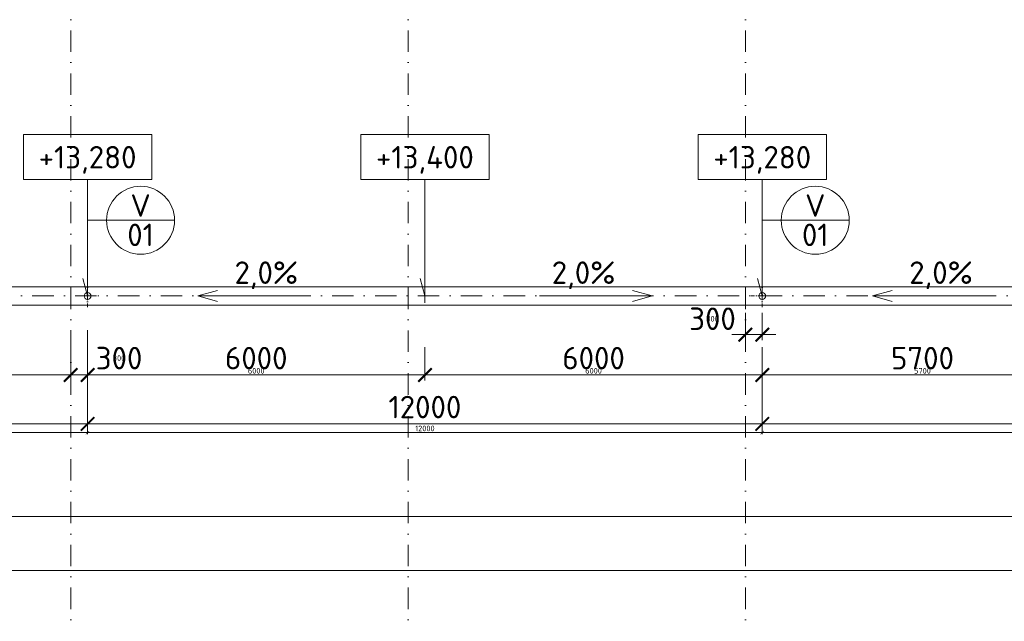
# Model space of a CAD drawing. Header units: millimetres. Extents: x -916886 to 3713765, y -2985421 to 1675785.
# Tile 126 of 256: x 53092 to 70605, y 189515 to 200214. Entities that reach past the tile are written whole.
import ezdxf
from ezdxf.enums import TextEntityAlignment as Align

# ---------------------------------------------------------------- set-up
doc = ezdxf.new("R2010")
doc.units = ezdxf.units.MM
doc.linetypes.add('CENTERX2', pattern=[101.6, 63.5, -12.7, 12.7, -12.7])
doc.linetypes.add('DASHDOT', pattern=[25.4, 12.7, -6.35, 0, -6.35])
doc.layers.get('Defpoints').update_dxf_attribs({"color": 8})
for name, color, linetype, lineweight in [('A99_N_kce-pohl', 1, 'Continuous', 9), ('A99_N_koty-200', 5, 'Continuous', 5), ('A99_N_koty-200 @ 200', 5, 'Continuous', 5), ('A99_N_koty-200 @ 50 (2)', 5, 'Continuous', 5), ('A99_N_koty-vysk', 160, 'Continuous', 9), ('A99_N_znaceni 200', 5, 'Continuous', 5), ('A99_S_osy', 1, 'CENTERX2', 5)]:
    doc.layers.add(name, color=color, linetype=linetype, lineweight=lineweight)
doc.styles.add('A99_kota', font='isocpeur.ttf', dxfattribs={"height": 2})
doc.styles.add('A99_popis', font='isocpeur.ttf')
doc.styles.add('ad_popis 100', font='isocpeur.ttf', dxfattribs={"height": 200})
doc.dimstyles.new('A99_kota_200 new', dxfattribs={"dimscale": 200, "dimtxt": 2, "dimasz": 1.2, "dimexe": 0.5, "dimexo": 1.5, "dimgap": 0.5, "dimtad": 1, "dimdec": 0, "dimzin": 3, "dimdsep": 46, "dimtxsty": 'A99_kota', "dimblk": 'ARCHTICK', "dimcen": 2.5, "dimazin": 2, "dimtfac": 0.75, "dimtdec": 0, "dimtix": 1, "dimtmove": 2, "dimatfit": 0, "dimfxl": 0, "dimtolj": 1, "dimtzin": 0, "dimlwd": 5, "dimlwe": 5, "dimarcsym": 0})

# ---------------------------------------------------------------- blocks, each defined once
blk = doc.blocks.new('_ArchTick')
at = {"color": 0, "linetype": 'ByBlock', "const_width": 0.15}
blk.add_lwpolyline([(-0.5, -0.5), (0.5, 0.5)], dxfattribs=at)
blk = doc.blocks.new('*D3002')
at = {"layer": 'A99_N_koty-200', "color": 0, "linetype": 'Continuous', "lineweight": 5, "transparency": 16777216}
for p, q in [((11930, 190580), (11930, 191480)), ((144620, 190580), (144620, 191480)), ((11930, 191380), (144620, 191380))]:
    blk.add_line(p, q, dxfattribs=at)
at = {"layer": 'Defpoints', "color": 0, "linetype": 'Continuous', "lineweight": 0, "transparency": 16777216}
for p in [(144620, 191380), (11930, 189255), (144620, 189255)]:
    blk.add_point(p, dxfattribs=at)
at = {"layer": 'A99_N_koty-200', "color": 0, "linetype": 'Continuous', "lineweight": 5, "transparency": 16777216, "xscale": 240, "yscale": 240, "zscale": 240, "rotation": 180}
blk.add_blockref('_ArchTick', (11930, 191380), dxfattribs=at)
at = {"layer": 'A99_N_koty-200', "color": 0, "linetype": 'Continuous', "lineweight": 5, "transparency": 16777216, "xscale": 240, "yscale": 240, "zscale": 240}
blk.add_blockref('_ArchTick', (144620, 191380), dxfattribs=at)
at = {"layer": 'A99_N_koty-200', "color": 0, "linetype": 'Continuous', "transparency": 16777216, "insert": (77075, 191680), "char_height": 400, "attachment_point": 5, "style": 'A99_kota'}
blk.add_mtext('\\A1;132690', dxfattribs=at)
blk = doc.blocks.new('*D3003')
at = {"layer": 'A99_N_koty-200', "color": 0, "linetype": 'Continuous', "lineweight": 5, "transparency": 16777216}
for p, q in [((11930, 191180), (11930, 191405)), ((11930, 191380), (144620, 191380)), ((144620, 191180), (144620, 191405))]:
    blk.add_line(p, q, dxfattribs=at)
at = {"layer": 'Defpoints', "color": 0, "linetype": 'Continuous', "lineweight": 0, "transparency": 16777216}
for p in [(144620, 191380), (11930, 189255), (144620, 189255)]:
    blk.add_point(p, dxfattribs=at)
at = {"layer": 'A99_N_koty-200', "color": 0, "linetype": 'Continuous', "lineweight": 5, "transparency": 16777216, "xscale": 60, "yscale": 60, "zscale": 60, "rotation": 180}
blk.add_blockref('_ArchTick', (11930, 191380), dxfattribs=at)
at = {"layer": 'A99_N_koty-200', "color": 0, "linetype": 'Continuous', "lineweight": 5, "transparency": 16777216, "xscale": 60, "yscale": 60, "zscale": 60}
blk.add_blockref('_ArchTick', (144620, 191380), dxfattribs=at)
at = {"layer": 'A99_N_koty-200', "color": 0, "linetype": 'Continuous', "transparency": 16777216, "insert": (78275, 191455), "char_height": 100, "attachment_point": 5, "style": 'A99_kota'}
blk.add_mtext('\\A1;132690', dxfattribs=at)
blk = doc.blocks.new('*U62')
at = {"color": 0, "linetype": 'ByBlock'}
for p, q in [((5.7, -4), (5.7, -14.35)), ((5.7, -14.35), (5.286, -12.805))]:
    blk.add_line(p, q, dxfattribs=at)
blk.add_lwpolyline([(0, -4), (11.4, -4), (11.4, 0), (0, 0)], close=True, dxfattribs=at)
at = {"color": 0, "linetype": 'ByBlock', "style": 'A99_kota'}
for tag, p in [('VYSKA', (5.7, -2.241)), ('VYSKA_POPIS1', (5.7, -6.041)), ('VYSKA_POPIS2', (5.9, -9.541)), ('VYSKA_POPIS3', (5.9, -13.041))]:
    blk.add_attdef(tag, text='', height=2, dxfattribs=at).set_placement(p, align=Align.MIDDLE)
blk = doc.blocks.new('*D3585')
at = {"layer": 'A99_N_koty-200', "color": 0, "linetype": 'Continuous', "lineweight": 5, "transparency": 16777216}
for p, q in [((66000, 195000), (66000, 194512.5)), ((66300, 195000), (66300, 194512.5)), ((66000, 194612.5), (65760, 194612.5)), ((66000, 194612.5), (66300, 194612.5)), ((66300, 194612.5), (66540, 194612.5))]:
    blk.add_line(p, q, dxfattribs=at)
at = {"layer": 'Defpoints', "color": 0, "linetype": 'Continuous', "lineweight": 0, "transparency": 16777216}
for p in [(66000, 195300), (66300, 195300), (66300, 194612.5)]:
    blk.add_point(p, dxfattribs=at)
at = {"layer": 'A99_N_koty-200', "color": 0, "linetype": 'Continuous', "lineweight": 5, "transparency": 16777216, "xscale": 240, "yscale": 240, "zscale": 240}
blk.add_blockref('_ArchTick', (66000, 194612.5), dxfattribs=at)
at = {"layer": 'A99_N_koty-200', "color": 0, "linetype": 'Continuous', "lineweight": 5, "transparency": 16777216, "xscale": 240, "yscale": 240, "zscale": 240, "rotation": 180}
blk.add_blockref('_ArchTick', (66300, 194612.5), dxfattribs=at)
at = {"layer": 'A99_N_koty-200', "color": 0, "linetype": 'Continuous', "transparency": 16777216, "insert": (65415, 194895), "char_height": 400, "attachment_point": 5, "style": 'A99_kota'}
blk.add_mtext('\\A1;300', dxfattribs=at)
blk = doc.blocks.new('*D3586')
at = {"layer": 'A99_N_koty-200', "color": 0, "linetype": 'Continuous', "lineweight": 5, "transparency": 16777216}
for p, q in [((66000, 194812.5), (66000, 194587.5)), ((66300, 194812.5), (66300, 194587.5)), ((66000, 194612.5), (65940, 194612.5)), ((66000, 194612.5), (66300, 194612.5)), ((66300, 194612.5), (66360, 194612.5))]:
    blk.add_line(p, q, dxfattribs=at)
at = {"layer": 'Defpoints', "color": 0, "linetype": 'Continuous', "lineweight": 0, "transparency": 16777216}
for p in [(66000, 195300), (66300, 195300), (66300, 194612.5)]:
    blk.add_point(p, dxfattribs=at)
at = {"layer": 'A99_N_koty-200', "color": 0, "linetype": 'Continuous', "lineweight": 5, "transparency": 16777216, "xscale": 60, "yscale": 60, "zscale": 60}
blk.add_blockref('_ArchTick', (66000, 194612.5), dxfattribs=at)
at = {"layer": 'A99_N_koty-200', "color": 0, "linetype": 'Continuous', "lineweight": 5, "transparency": 16777216, "xscale": 60, "yscale": 60, "zscale": 60, "rotation": 180}
blk.add_blockref('_ArchTick', (66300, 194612.5), dxfattribs=at)
at = {"layer": 'A99_N_koty-200', "color": 0, "linetype": 'Continuous', "transparency": 16777216, "insert": (65415, 194895), "char_height": 100, "attachment_point": 5, "style": 'A99_kota'}
blk.add_mtext('\\A1;300', dxfattribs=at)
blk = doc.blocks.new('*D3588')
at = {"layer": 'A99_N_koty-200', "color": 0, "linetype": 'Continuous', "lineweight": 5, "transparency": 16777216}
for p, q in [((54000, 194695), (54000, 193795)), ((54300, 194695), (54300, 193795)), ((54000, 193895), (53760, 193895)), ((54000, 193895), (54300, 193895)), ((54300, 193895), (54540, 193895))]:
    blk.add_line(p, q, dxfattribs=at)
at = {"layer": 'Defpoints', "color": 0, "linetype": 'Continuous', "lineweight": 0, "transparency": 16777216}
for p in [(54300, 195300), (54000, 195180), (54300, 193895)]:
    blk.add_point(p, dxfattribs=at)
at = {"layer": 'A99_N_koty-200', "color": 0, "linetype": 'Continuous', "lineweight": 5, "transparency": 16777216, "xscale": 240, "yscale": 240, "zscale": 240}
blk.add_blockref('_ArchTick', (54000, 193895), dxfattribs=at)
at = {"layer": 'A99_N_koty-200', "color": 0, "linetype": 'Continuous', "lineweight": 5, "transparency": 16777216, "xscale": 240, "yscale": 240, "zscale": 240, "rotation": 180}
blk.add_blockref('_ArchTick', (54300, 193895), dxfattribs=at)
at = {"layer": 'A99_N_koty-200', "color": 0, "linetype": 'Continuous', "transparency": 16777216, "insert": (54860, 194195), "char_height": 400, "attachment_point": 5, "style": 'A99_kota'}
blk.add_mtext('\\A1;300', dxfattribs=at)
blk = doc.blocks.new('*D3589')
at = {"layer": 'A99_N_koty-200', "color": 0, "linetype": 'Continuous', "lineweight": 5, "transparency": 16777216}
for p, q in [((54000, 194095), (54000, 193870)), ((54300, 194095), (54300, 193870)), ((54000, 193895), (53940, 193895)), ((54000, 193895), (54300, 193895)), ((54300, 193895), (54360, 193895))]:
    blk.add_line(p, q, dxfattribs=at)
at = {"layer": 'Defpoints', "color": 0, "linetype": 'Continuous', "lineweight": 0, "transparency": 16777216}
for p in [(54300, 195300), (54000, 195180), (54300, 193895)]:
    blk.add_point(p, dxfattribs=at)
at = {"layer": 'A99_N_koty-200', "color": 0, "linetype": 'Continuous', "lineweight": 5, "transparency": 16777216, "xscale": 60, "yscale": 60, "zscale": 60}
blk.add_blockref('_ArchTick', (54000, 193895), dxfattribs=at)
at = {"layer": 'A99_N_koty-200', "color": 0, "linetype": 'Continuous', "lineweight": 5, "transparency": 16777216, "xscale": 60, "yscale": 60, "zscale": 60, "rotation": 180}
blk.add_blockref('_ArchTick', (54300, 193895), dxfattribs=at)
at = {"layer": 'A99_N_koty-200', "color": 0, "linetype": 'Continuous', "transparency": 16777216, "insert": (54860, 194195), "char_height": 100, "attachment_point": 5, "style": 'A99_kota'}
blk.add_mtext('\\A1;300', dxfattribs=at)
blk = doc.blocks.new('*D3591')
at = {"layer": 'A99_N_koty-200', "color": 0, "linetype": 'Continuous', "lineweight": 5, "transparency": 16777216}
for p, q in [((54300, 193825), (54300, 192925)), ((66300, 193825), (66300, 192925)), ((54300, 193025), (66300, 193025))]:
    blk.add_line(p, q, dxfattribs=at)
at = {"layer": 'Defpoints', "color": 0, "linetype": 'Continuous', "lineweight": 0, "transparency": 16777216}
for p in [(54300, 195300), (66300, 195300), (66300, 193025)]:
    blk.add_point(p, dxfattribs=at)
at = {"layer": 'A99_N_koty-200', "color": 0, "linetype": 'Continuous', "lineweight": 5, "transparency": 16777216, "xscale": 240, "yscale": 240, "zscale": 240, "rotation": 180}
blk.add_blockref('_ArchTick', (54300, 193025), dxfattribs=at)
at = {"layer": 'A99_N_koty-200', "color": 0, "linetype": 'Continuous', "lineweight": 5, "transparency": 16777216, "xscale": 240, "yscale": 240, "zscale": 240}
blk.add_blockref('_ArchTick', (66300, 193025), dxfattribs=at)
at = {"layer": 'A99_N_koty-200', "color": 0, "linetype": 'Continuous', "transparency": 16777216, "insert": (60300, 193325), "char_height": 400, "attachment_point": 5, "style": 'A99_kota'}
blk.add_mtext('\\A1;12000', dxfattribs=at)
blk = doc.blocks.new('*D3592')
at = {"layer": 'A99_N_koty-200', "color": 0, "linetype": 'Continuous', "lineweight": 5, "transparency": 16777216}
for p, q in [((54300, 193070), (54300, 192845)), ((66300, 193070), (66300, 192845)), ((54300, 192870), (66300, 192870))]:
    blk.add_line(p, q, dxfattribs=at)
at = {"layer": 'Defpoints', "color": 0, "linetype": 'Continuous', "lineweight": 0, "transparency": 16777216}
for p in [(54300, 195300), (66300, 195300), (66300, 192870)]:
    blk.add_point(p, dxfattribs=at)
at = {"layer": 'A99_N_koty-200', "color": 0, "linetype": 'Continuous', "lineweight": 5, "transparency": 16777216, "xscale": 60, "yscale": 60, "zscale": 60, "rotation": 180}
blk.add_blockref('_ArchTick', (54300, 192870), dxfattribs=at)
at = {"layer": 'A99_N_koty-200', "color": 0, "linetype": 'Continuous', "lineweight": 5, "transparency": 16777216, "xscale": 60, "yscale": 60, "zscale": 60}
blk.add_blockref('_ArchTick', (66300, 192870), dxfattribs=at)
at = {"layer": 'A99_N_koty-200', "color": 0, "linetype": 'Continuous', "transparency": 16777216, "insert": (60300, 192945), "char_height": 100, "attachment_point": 5, "style": 'A99_kota'}
blk.add_mtext('\\A1;12000', dxfattribs=at)
blk = doc.blocks.new('*D3594')
at = {"layer": 'A99_N_koty-200', "color": 0, "linetype": 'Continuous', "lineweight": 5, "transparency": 16777216}
for p, q in [((54300, 194390), (54300, 193795)), ((60300, 194390), (60300, 193795)), ((54300, 193895), (60300, 193895))]:
    blk.add_line(p, q, dxfattribs=at)
at = {"layer": 'Defpoints', "color": 0, "linetype": 'Continuous', "lineweight": 0, "transparency": 16777216}
for p in [(54300, 194690), (60300, 194690), (60300, 193895)]:
    blk.add_point(p, dxfattribs=at)
at = {"layer": 'A99_N_koty-200', "color": 0, "linetype": 'Continuous', "lineweight": 5, "transparency": 16777216, "xscale": 240, "yscale": 240, "zscale": 240, "rotation": 180}
blk.add_blockref('_ArchTick', (54300, 193895), dxfattribs=at)
at = {"layer": 'A99_N_koty-200', "color": 0, "linetype": 'Continuous', "lineweight": 5, "transparency": 16777216, "xscale": 240, "yscale": 240, "zscale": 240}
blk.add_blockref('_ArchTick', (60300, 193895), dxfattribs=at)
at = {"layer": 'A99_N_koty-200', "color": 0, "linetype": 'Continuous', "transparency": 16777216, "insert": (57300, 194195), "char_height": 400, "attachment_point": 5, "style": 'A99_kota'}
blk.add_mtext('\\A1;6000', dxfattribs=at)
blk = doc.blocks.new('*D3595')
at = {"layer": 'A99_N_koty-200', "color": 0, "linetype": 'Continuous', "lineweight": 5, "transparency": 16777216}
for p, q in [((54300, 194095), (54300, 193870)), ((60300, 194095), (60300, 193870)), ((54300, 193895), (60300, 193895))]:
    blk.add_line(p, q, dxfattribs=at)
at = {"layer": 'Defpoints', "color": 0, "linetype": 'Continuous', "lineweight": 0, "transparency": 16777216}
for p in [(54300, 194690), (60300, 194690), (60300, 193895)]:
    blk.add_point(p, dxfattribs=at)
at = {"layer": 'A99_N_koty-200', "color": 0, "linetype": 'Continuous', "lineweight": 5, "transparency": 16777216, "xscale": 60, "yscale": 60, "zscale": 60, "rotation": 180}
blk.add_blockref('_ArchTick', (54300, 193895), dxfattribs=at)
at = {"layer": 'A99_N_koty-200', "color": 0, "linetype": 'Continuous', "lineweight": 5, "transparency": 16777216, "xscale": 60, "yscale": 60, "zscale": 60}
blk.add_blockref('_ArchTick', (60300, 193895), dxfattribs=at)
at = {"layer": 'A99_N_koty-200', "color": 0, "linetype": 'Continuous', "transparency": 16777216, "insert": (57300, 193970), "char_height": 100, "attachment_point": 5, "style": 'A99_kota'}
blk.add_mtext('\\A1;6000', dxfattribs=at)
blk = doc.blocks.new('*D3597')
at = {"layer": 'A99_N_koty-200', "color": 0, "linetype": 'Continuous', "lineweight": 5, "transparency": 16777216}
for p, q in [((60300, 194390), (60300, 193795)), ((66300, 194390), (66300, 193795)), ((66300, 193895), (60300, 193895))]:
    blk.add_line(p, q, dxfattribs=at)
at = {"layer": 'Defpoints', "color": 0, "linetype": 'Continuous', "lineweight": 0, "transparency": 16777216}
for p in [(60300, 194690), (66300, 194690), (60300, 193895)]:
    blk.add_point(p, dxfattribs=at)
at = {"layer": 'A99_N_koty-200', "color": 0, "linetype": 'Continuous', "lineweight": 5, "transparency": 16777216, "xscale": 240, "yscale": 240, "zscale": 240, "rotation": 180}
blk.add_blockref('_ArchTick', (60300, 193895), dxfattribs=at)
at = {"layer": 'A99_N_koty-200', "color": 0, "linetype": 'Continuous', "lineweight": 5, "transparency": 16777216, "xscale": 240, "yscale": 240, "zscale": 240}
blk.add_blockref('_ArchTick', (66300, 193895), dxfattribs=at)
at = {"layer": 'A99_N_koty-200', "color": 0, "linetype": 'Continuous', "transparency": 16777216, "insert": (63300, 194195), "char_height": 400, "attachment_point": 5, "style": 'A99_kota'}
blk.add_mtext('\\A1;6000', dxfattribs=at)
blk = doc.blocks.new('*D3598')
at = {"layer": 'A99_N_koty-200', "color": 0, "linetype": 'Continuous', "lineweight": 5, "transparency": 16777216}
for p, q in [((60300, 194095), (60300, 193870)), ((66300, 194095), (66300, 193870)), ((66300, 193895), (60300, 193895))]:
    blk.add_line(p, q, dxfattribs=at)
at = {"layer": 'Defpoints', "color": 0, "linetype": 'Continuous', "lineweight": 0, "transparency": 16777216}
for p in [(60300, 194690), (66300, 194690), (60300, 193895)]:
    blk.add_point(p, dxfattribs=at)
at = {"layer": 'A99_N_koty-200', "color": 0, "linetype": 'Continuous', "lineweight": 5, "transparency": 16777216, "xscale": 60, "yscale": 60, "zscale": 60, "rotation": 180}
blk.add_blockref('_ArchTick', (60300, 193895), dxfattribs=at)
at = {"layer": 'A99_N_koty-200', "color": 0, "linetype": 'Continuous', "lineweight": 5, "transparency": 16777216, "xscale": 60, "yscale": 60, "zscale": 60}
blk.add_blockref('_ArchTick', (66300, 193895), dxfattribs=at)
at = {"layer": 'A99_N_koty-200', "color": 0, "linetype": 'Continuous', "transparency": 16777216, "insert": (63300, 193970), "char_height": 100, "attachment_point": 5, "style": 'A99_kota'}
blk.add_mtext('\\A1;6000', dxfattribs=at)
blk = doc.blocks.new('*D3648')
at = {"layer": 'A99_N_koty-200', "color": 0, "linetype": 'Continuous', "lineweight": 5, "transparency": 16777216}
for p, q in [((42300, 193825), (42300, 192925)), ((54300, 193825), (54300, 192925)), ((42300, 193025), (54300, 193025))]:
    blk.add_line(p, q, dxfattribs=at)
at = {"layer": 'Defpoints', "color": 0, "linetype": 'Continuous', "lineweight": 0, "transparency": 16777216}
for p in [(42300, 195300), (54300, 195300), (54300, 193025)]:
    blk.add_point(p, dxfattribs=at)
at = {"layer": 'A99_N_koty-200', "color": 0, "linetype": 'Continuous', "lineweight": 5, "transparency": 16777216, "xscale": 240, "yscale": 240, "zscale": 240, "rotation": 180}
blk.add_blockref('_ArchTick', (42300, 193025), dxfattribs=at)
at = {"layer": 'A99_N_koty-200', "color": 0, "linetype": 'Continuous', "lineweight": 5, "transparency": 16777216, "xscale": 240, "yscale": 240, "zscale": 240}
blk.add_blockref('_ArchTick', (54300, 193025), dxfattribs=at)
at = {"layer": 'A99_N_koty-200', "color": 0, "linetype": 'Continuous', "transparency": 16777216, "insert": (48300, 193325), "char_height": 400, "attachment_point": 5, "style": 'A99_kota'}
blk.add_mtext('\\A1;12000', dxfattribs=at)
blk = doc.blocks.new('*D3649')
at = {"layer": 'A99_N_koty-200', "color": 0, "linetype": 'Continuous', "lineweight": 5, "transparency": 16777216}
for p, q in [((42300, 193070), (42300, 192845)), ((54300, 193070), (54300, 192845)), ((42300, 192870), (54300, 192870))]:
    blk.add_line(p, q, dxfattribs=at)
at = {"layer": 'Defpoints', "color": 0, "linetype": 'Continuous', "lineweight": 0, "transparency": 16777216}
for p in [(42300, 195300), (54300, 195300), (54300, 192870)]:
    blk.add_point(p, dxfattribs=at)
at = {"layer": 'A99_N_koty-200', "color": 0, "linetype": 'Continuous', "lineweight": 5, "transparency": 16777216, "xscale": 60, "yscale": 60, "zscale": 60, "rotation": 180}
blk.add_blockref('_ArchTick', (42300, 192870), dxfattribs=at)
at = {"layer": 'A99_N_koty-200', "color": 0, "linetype": 'Continuous', "lineweight": 5, "transparency": 16777216, "xscale": 60, "yscale": 60, "zscale": 60}
blk.add_blockref('_ArchTick', (54300, 192870), dxfattribs=at)
at = {"layer": 'A99_N_koty-200', "color": 0, "linetype": 'Continuous', "transparency": 16777216, "insert": (48300, 192945), "char_height": 100, "attachment_point": 5, "style": 'A99_kota'}
blk.add_mtext('\\A1;12000', dxfattribs=at)
blk = doc.blocks.new('*D3654')
at = {"layer": 'A99_N_koty-200', "color": 0, "linetype": 'Continuous', "lineweight": 5, "transparency": 16777216}
for p, q in [((48300, 194390), (48300, 193795)), ((54300, 194390), (54300, 193795)), ((54300, 193895), (48300, 193895))]:
    blk.add_line(p, q, dxfattribs=at)
at = {"layer": 'Defpoints', "color": 0, "linetype": 'Continuous', "lineweight": 0, "transparency": 16777216}
for p in [(48300, 194690), (54300, 194690), (48300, 193895)]:
    blk.add_point(p, dxfattribs=at)
at = {"layer": 'A99_N_koty-200', "color": 0, "linetype": 'Continuous', "lineweight": 5, "transparency": 16777216, "xscale": 240, "yscale": 240, "zscale": 240, "rotation": 180}
blk.add_blockref('_ArchTick', (48300, 193895), dxfattribs=at)
at = {"layer": 'A99_N_koty-200', "color": 0, "linetype": 'Continuous', "lineweight": 5, "transparency": 16777216, "xscale": 240, "yscale": 240, "zscale": 240}
blk.add_blockref('_ArchTick', (54300, 193895), dxfattribs=at)
at = {"layer": 'A99_N_koty-200', "color": 0, "linetype": 'Continuous', "transparency": 16777216, "insert": (51300, 194195), "char_height": 400, "attachment_point": 5, "style": 'A99_kota'}
blk.add_mtext('\\A1;6000', dxfattribs=at)
blk = doc.blocks.new('*D3655')
at = {"layer": 'A99_N_koty-200', "color": 0, "linetype": 'Continuous', "lineweight": 5, "transparency": 16777216}
for p, q in [((48300, 194095), (48300, 193870)), ((54300, 194095), (54300, 193870)), ((54300, 193895), (48300, 193895))]:
    blk.add_line(p, q, dxfattribs=at)
at = {"layer": 'Defpoints', "color": 0, "linetype": 'Continuous', "lineweight": 0, "transparency": 16777216}
for p in [(48300, 194690), (54300, 194690), (48300, 193895)]:
    blk.add_point(p, dxfattribs=at)
at = {"layer": 'A99_N_koty-200', "color": 0, "linetype": 'Continuous', "lineweight": 5, "transparency": 16777216, "xscale": 60, "yscale": 60, "zscale": 60, "rotation": 180}
blk.add_blockref('_ArchTick', (48300, 193895), dxfattribs=at)
at = {"layer": 'A99_N_koty-200', "color": 0, "linetype": 'Continuous', "lineweight": 5, "transparency": 16777216, "xscale": 60, "yscale": 60, "zscale": 60}
blk.add_blockref('_ArchTick', (54300, 193895), dxfattribs=at)
at = {"layer": 'A99_N_koty-200', "color": 0, "linetype": 'Continuous', "transparency": 16777216, "insert": (51300, 193970), "char_height": 100, "attachment_point": 5, "style": 'A99_kota'}
blk.add_mtext('\\A1;6000', dxfattribs=at)
blk = doc.blocks.new('*D3825')
at = {"layer": 'A99_N_koty-200', "color": 0, "linetype": 'Continuous', "lineweight": 5, "transparency": 16777216}
for p, q in [((72000, 194695), (72000, 193795)), ((66300, 194390), (66300, 193795)), ((66300, 193895), (72000, 193895))]:
    blk.add_line(p, q, dxfattribs=at)
at = {"layer": 'Defpoints', "color": 0, "linetype": 'Continuous', "lineweight": 0, "transparency": 16777216}
for p in [(72000, 195180), (66300, 194690), (72000, 193895)]:
    blk.add_point(p, dxfattribs=at)
at = {"layer": 'A99_N_koty-200', "color": 0, "linetype": 'Continuous', "lineweight": 5, "transparency": 16777216, "xscale": 240, "yscale": 240, "zscale": 240, "rotation": 180}
blk.add_blockref('_ArchTick', (66300, 193895), dxfattribs=at)
at = {"layer": 'A99_N_koty-200', "color": 0, "linetype": 'Continuous', "lineweight": 5, "transparency": 16777216, "xscale": 240, "yscale": 240, "zscale": 240}
blk.add_blockref('_ArchTick', (72000, 193895), dxfattribs=at)
at = {"layer": 'A99_N_koty-200', "color": 0, "linetype": 'Continuous', "transparency": 16777216, "insert": (69150, 194195), "char_height": 400, "attachment_point": 5, "style": 'A99_kota'}
blk.add_mtext('\\A1;5700', dxfattribs=at)
blk = doc.blocks.new('*D3826')
at = {"layer": 'A99_N_koty-200', "color": 0, "linetype": 'Continuous', "lineweight": 5, "transparency": 16777216}
for p, q in [((66300, 194095), (66300, 193870)), ((72000, 194095), (72000, 193870)), ((66300, 193895), (72000, 193895))]:
    blk.add_line(p, q, dxfattribs=at)
at = {"layer": 'Defpoints', "color": 0, "linetype": 'Continuous', "lineweight": 0, "transparency": 16777216}
for p in [(72000, 195180), (66300, 194690), (72000, 193895)]:
    blk.add_point(p, dxfattribs=at)
at = {"layer": 'A99_N_koty-200', "color": 0, "linetype": 'Continuous', "lineweight": 5, "transparency": 16777216, "xscale": 60, "yscale": 60, "zscale": 60, "rotation": 180}
blk.add_blockref('_ArchTick', (66300, 193895), dxfattribs=at)
at = {"layer": 'A99_N_koty-200', "color": 0, "linetype": 'Continuous', "lineweight": 5, "transparency": 16777216, "xscale": 60, "yscale": 60, "zscale": 60}
blk.add_blockref('_ArchTick', (72000, 193895), dxfattribs=at)
at = {"layer": 'A99_N_koty-200', "color": 0, "linetype": 'Continuous', "transparency": 16777216, "insert": (69150, 193970), "char_height": 100, "attachment_point": 5, "style": 'A99_kota'}
blk.add_mtext('\\A1;5700', dxfattribs=at)
blk = doc.blocks.new('*D3834')
at = {"layer": 'A99_N_koty-200', "color": 0, "linetype": 'Continuous', "lineweight": 5, "transparency": 16777216}
for p, q in [((66300, 193825), (66300, 192925)), ((77700, 193825), (77700, 192925)), ((77700, 193025), (66300, 193025))]:
    blk.add_line(p, q, dxfattribs=at)
at = {"layer": 'Defpoints', "color": 0, "linetype": 'Continuous', "lineweight": 0, "transparency": 16777216}
for p in [(66300, 195300), (77700, 195300), (66300, 193025)]:
    blk.add_point(p, dxfattribs=at)
at = {"layer": 'A99_N_koty-200', "color": 0, "linetype": 'Continuous', "lineweight": 5, "transparency": 16777216, "xscale": 240, "yscale": 240, "zscale": 240, "rotation": 180}
blk.add_blockref('_ArchTick', (66300, 193025), dxfattribs=at)
at = {"layer": 'A99_N_koty-200', "color": 0, "linetype": 'Continuous', "lineweight": 5, "transparency": 16777216, "xscale": 240, "yscale": 240, "zscale": 240}
blk.add_blockref('_ArchTick', (77700, 193025), dxfattribs=at)
at = {"layer": 'A99_N_koty-200', "color": 0, "linetype": 'Continuous', "transparency": 16777216, "insert": (72000, 193325), "char_height": 400, "attachment_point": 5, "style": 'A99_kota'}
blk.add_mtext('\\A1;11400', dxfattribs=at)
blk = doc.blocks.new('*D3835')
at = {"layer": 'A99_N_koty-200', "color": 0, "linetype": 'Continuous', "lineweight": 5, "transparency": 16777216}
for p, q in [((66300, 193070), (66300, 192845)), ((77700, 193070), (77700, 192845)), ((77700, 192870), (66300, 192870))]:
    blk.add_line(p, q, dxfattribs=at)
at = {"layer": 'Defpoints', "color": 0, "linetype": 'Continuous', "lineweight": 0, "transparency": 16777216}
for p in [(66300, 195300), (77700, 195300), (66300, 192870)]:
    blk.add_point(p, dxfattribs=at)
at = {"layer": 'A99_N_koty-200', "color": 0, "linetype": 'Continuous', "lineweight": 5, "transparency": 16777216, "xscale": 60, "yscale": 60, "zscale": 60, "rotation": 180}
blk.add_blockref('_ArchTick', (66300, 192870), dxfattribs=at)
at = {"layer": 'A99_N_koty-200', "color": 0, "linetype": 'Continuous', "lineweight": 5, "transparency": 16777216, "xscale": 60, "yscale": 60, "zscale": 60}
blk.add_blockref('_ArchTick', (77700, 192870), dxfattribs=at)
at = {"layer": 'A99_N_koty-200', "color": 0, "linetype": 'Continuous', "transparency": 16777216, "insert": (72000, 192945), "char_height": 100, "attachment_point": 5, "style": 'A99_kota'}
blk.add_mtext('\\A1;11400', dxfattribs=at)
blk = doc.blocks.new('*D4113')
at = {"layer": 'A99_N_koty-200', "color": 0, "linetype": 'Continuous', "lineweight": 5, "transparency": 16777216}
for p, q in [((11960, 189620.5), (11960, 190520.5)), ((11960, 190420.5), (78000, 190420.5)), ((78000, 189620.5), (78000, 190520.5))]:
    blk.add_line(p, q, dxfattribs=at)
at = {"layer": 'Defpoints', "color": 0, "linetype": 'Continuous', "lineweight": 0, "transparency": 16777216}
for p in [(78000, 190420.5), (11960, 189245.5), (78000, 189245.5)]:
    blk.add_point(p, dxfattribs=at)
at = {"layer": 'A99_N_koty-200', "color": 0, "linetype": 'Continuous', "lineweight": 5, "transparency": 16777216, "xscale": 240, "yscale": 240, "zscale": 240, "rotation": 180}
blk.add_blockref('_ArchTick', (11960, 190420.5), dxfattribs=at)
at = {"layer": 'A99_N_koty-200', "color": 0, "linetype": 'Continuous', "lineweight": 5, "transparency": 16777216, "xscale": 240, "yscale": 240, "zscale": 240}
blk.add_blockref('_ArchTick', (78000, 190420.5), dxfattribs=at)
at = {"layer": 'A99_N_koty-200', "color": 0, "linetype": 'Continuous', "transparency": 16777216, "insert": (44980, 190720.5), "char_height": 400, "attachment_point": 5, "style": 'A99_kota'}
blk.add_mtext('\\A1;66040', dxfattribs=at)
blk = doc.blocks.new('*D4114')
at = {"layer": 'A99_N_koty-200', "color": 0, "linetype": 'Continuous', "lineweight": 5, "transparency": 16777216}
for p, q in [((11960, 190220.5), (11960, 190445.5)), ((11960, 190420.5), (78000, 190420.5)), ((78000, 190220.5), (78000, 190445.5))]:
    blk.add_line(p, q, dxfattribs=at)
at = {"layer": 'Defpoints', "color": 0, "linetype": 'Continuous', "lineweight": 0, "transparency": 16777216}
for p in [(78000, 190420.5), (11960, 189245.5), (78000, 189245.5)]:
    blk.add_point(p, dxfattribs=at)
at = {"layer": 'A99_N_koty-200', "color": 0, "linetype": 'Continuous', "lineweight": 5, "transparency": 16777216, "xscale": 60, "yscale": 60, "zscale": 60, "rotation": 180}
blk.add_blockref('_ArchTick', (11960, 190420.5), dxfattribs=at)
at = {"layer": 'A99_N_koty-200', "color": 0, "linetype": 'Continuous', "lineweight": 5, "transparency": 16777216, "xscale": 60, "yscale": 60, "zscale": 60}
blk.add_blockref('_ArchTick', (78000, 190420.5), dxfattribs=at)
at = {"layer": 'A99_N_koty-200', "color": 0, "linetype": 'Continuous', "transparency": 16777216, "insert": (44980, 190495.5), "char_height": 100, "attachment_point": 5, "style": 'A99_kota'}
blk.add_mtext('\\A1;66040', dxfattribs=at)
blk = doc.blocks.new('*U20')
at = {"color": 0, "linetype": 'ByBlock'}
blk.add_line((-3.02, 0), (3.02, 0), dxfattribs=at)
blk.add_circle((0, 0), 3.02, dxfattribs=at)
at = {"color": 0, "linetype": 'ByBlock', "style": 'A99_popis'}
for tag, p in [('KATEGORIE', (0, 1.31)), ('PRVEK', (0, -1.298))]:
    blk.add_attdef(tag, text='', height=2, dxfattribs=at).set_placement(p, align=Align.MIDDLE_CENTER)
blk = doc.blocks.new('*U4723')
at = {"layer": 'A99_N_koty-200 @ 200', "linetype": 'Continuous'}
dim = blk.add_linear_dim(base=(144620, 191380), p1=(11930, 189255), p2=(144620, 189255), dimstyle='A99_kota_200 new', override={"dimscale": 200, "dimtix": 1, "dimtofl": 1, "dimtmove": 2, "dimatfit": 0}, dxfattribs=at)
dim.commit()
dim.dimension.update_dxf_attribs({"geometry": '*D3002', "text_midpoint": (77075, 191680), "dimtype": 128})
at = {"layer": 'A99_N_koty-200 @ 50 (2)', "linetype": 'Continuous'}
dim = blk.add_linear_dim(base=(144620, 191380), p1=(11930, 189255), p2=(144620, 189255), dimstyle='A99_kota_200 new', override={"dimscale": 50, "dimtix": 1, "dimtofl": 1, "dimtmove": 2, "dimatfit": 0}, dxfattribs=at)
dim.commit()
dim.dimension.update_dxf_attribs({"geometry": '*D3003', "text_midpoint": (78275, 191455)})
blk = doc.blocks.new('*U4879')
at = {"layer": 'A99_N_koty-200 @ 200', "linetype": 'Continuous'}
dim = blk.add_linear_dim(base=(66300, 194612.5), p1=(66000, 195300), p2=(66300, 195300), dimstyle='A99_kota_200 new', override={"dimscale": 200, "dimtix": 1, "dimtofl": 1, "dimtmove": 2, "dimatfit": 0}, dxfattribs=at)
dim.commit()
dim.dimension.update_dxf_attribs({"geometry": '*D3585', "text_midpoint": (65415, 194895), "dimtype": 128})
at = {"layer": 'A99_N_koty-200 @ 50 (2)', "linetype": 'Continuous'}
dim = blk.add_linear_dim(base=(66300, 194612.5), p1=(66000, 195300), p2=(66300, 195300), dimstyle='A99_kota_200 new', override={"dimscale": 50, "dimtix": 1, "dimtofl": 1, "dimtmove": 2, "dimatfit": 0}, dxfattribs=at)
dim.commit()
dim.dimension.update_dxf_attribs({"geometry": '*D3586', "text_midpoint": (65415, 194895), "dimtype": 128})
blk = doc.blocks.new('*U4880')
at = {"layer": 'A99_N_koty-200 @ 200', "linetype": 'Continuous'}
dim = blk.add_linear_dim(base=(54300, 193895), p1=(54000, 195180), p2=(54300, 195300), dimstyle='A99_kota_200 new', override={"dimscale": 200, "dimtix": 1, "dimtofl": 1, "dimtmove": 2, "dimatfit": 0}, dxfattribs=at)
dim.commit()
dim.dimension.update_dxf_attribs({"geometry": '*D3588', "text_midpoint": (54860, 194195), "dimtype": 128})
at = {"layer": 'A99_N_koty-200 @ 50 (2)', "linetype": 'Continuous'}
dim = blk.add_linear_dim(base=(54300, 193895), p1=(54000, 195180), p2=(54300, 195300), dimstyle='A99_kota_200 new', override={"dimscale": 50, "dimtix": 1, "dimtofl": 1, "dimtmove": 2, "dimatfit": 0}, dxfattribs=at)
dim.commit()
dim.dimension.update_dxf_attribs({"geometry": '*D3589', "text_midpoint": (54860, 194195), "dimtype": 128})
blk = doc.blocks.new('*U4881')
at = {"layer": 'A99_N_koty-200 @ 200', "linetype": 'Continuous'}
dim = blk.add_linear_dim(base=(66300, 193025), p1=(54300, 195300), p2=(66300, 195300), dimstyle='A99_kota_200 new', override={"dimscale": 200, "dimtix": 1, "dimtofl": 1, "dimtmove": 2, "dimatfit": 0}, dxfattribs=at)
dim.commit()
dim.dimension.update_dxf_attribs({"geometry": '*D3591', "text_midpoint": (60300, 193325)})
at = {"layer": 'A99_N_koty-200 @ 50 (2)', "linetype": 'Continuous'}
dim = blk.add_linear_dim(base=(66300, 192870), p1=(54300, 195300), p2=(66300, 195300), dimstyle='A99_kota_200 new', override={"dimscale": 50, "dimtix": 1, "dimtofl": 1, "dimtmove": 2, "dimatfit": 0}, dxfattribs=at)
dim.commit()
dim.dimension.update_dxf_attribs({"geometry": '*D3592', "text_midpoint": (60300, 192945)})
blk = doc.blocks.new('*U4882')
at = {"layer": 'A99_N_koty-200 @ 200', "linetype": 'Continuous'}
dim = blk.add_linear_dim(base=(60300, 193895), p1=(54300, 194690), p2=(60300, 194690), dimstyle='A99_kota_200 new', override={"dimscale": 200, "dimtix": 1, "dimtofl": 1, "dimtmove": 2, "dimatfit": 0}, dxfattribs=at)
dim.commit()
dim.dimension.update_dxf_attribs({"geometry": '*D3594', "text_midpoint": (57300, 194195)})
at = {"layer": 'A99_N_koty-200 @ 50 (2)', "linetype": 'Continuous'}
dim = blk.add_linear_dim(base=(60300, 193895), p1=(54300, 194690), p2=(60300, 194690), dimstyle='A99_kota_200 new', override={"dimscale": 50, "dimtix": 1, "dimtofl": 1, "dimtmove": 2, "dimatfit": 0}, dxfattribs=at)
dim.commit()
dim.dimension.update_dxf_attribs({"geometry": '*D3595', "text_midpoint": (57300, 193970)})
blk = doc.blocks.new('*U4883')
at = {"layer": 'A99_N_koty-200 @ 200', "linetype": 'Continuous'}
dim = blk.add_linear_dim(base=(60300, 193895), p1=(66300, 194690), p2=(60300, 194690), angle=180, dimstyle='A99_kota_200 new', override={"dimscale": 200, "dimtix": 1, "dimtofl": 1, "dimtmove": 2, "dimatfit": 0}, dxfattribs=at)
dim.commit()
dim.dimension.update_dxf_attribs({"geometry": '*D3597', "text_midpoint": (63300, 194195)})
at = {"layer": 'A99_N_koty-200 @ 50 (2)', "linetype": 'Continuous'}
dim = blk.add_linear_dim(base=(60300, 193895), p1=(66300, 194690), p2=(60300, 194690), angle=180, dimstyle='A99_kota_200 new', override={"dimscale": 50, "dimtix": 1, "dimtofl": 1, "dimtmove": 2, "dimatfit": 0}, dxfattribs=at)
dim.commit()
dim.dimension.update_dxf_attribs({"geometry": '*D3598', "text_midpoint": (63300, 193970)})
blk = doc.blocks.new('*U4900')
at = {"layer": 'A99_N_koty-200 @ 200', "linetype": 'Continuous'}
dim = blk.add_linear_dim(base=(54300, 193025), p1=(42300, 195300), p2=(54300, 195300), dimstyle='A99_kota_200 new', override={"dimscale": 200, "dimtix": 1, "dimtofl": 1, "dimtmove": 2, "dimatfit": 0}, dxfattribs=at)
dim.commit()
dim.dimension.update_dxf_attribs({"geometry": '*D3648', "text_midpoint": (48300, 193325)})
at = {"layer": 'A99_N_koty-200 @ 50 (2)', "linetype": 'Continuous'}
dim = blk.add_linear_dim(base=(54300, 192870), p1=(42300, 195300), p2=(54300, 195300), dimstyle='A99_kota_200 new', override={"dimscale": 50, "dimtix": 1, "dimtofl": 1, "dimtmove": 2, "dimatfit": 0}, dxfattribs=at)
dim.commit()
dim.dimension.update_dxf_attribs({"geometry": '*D3649', "text_midpoint": (48300, 192945)})
blk = doc.blocks.new('*U4902')
at = {"layer": 'A99_N_koty-200 @ 200', "linetype": 'Continuous'}
dim = blk.add_linear_dim(base=(48300, 193895), p1=(54300, 194690), p2=(48300, 194690), angle=180, dimstyle='A99_kota_200 new', override={"dimscale": 200, "dimtix": 1, "dimtofl": 1, "dimtmove": 2, "dimatfit": 0}, dxfattribs=at)
dim.commit()
dim.dimension.update_dxf_attribs({"geometry": '*D3654', "text_midpoint": (51300, 194195)})
at = {"layer": 'A99_N_koty-200 @ 50 (2)', "linetype": 'Continuous'}
dim = blk.add_linear_dim(base=(48300, 193895), p1=(54300, 194690), p2=(48300, 194690), angle=180, dimstyle='A99_kota_200 new', override={"dimscale": 50, "dimtix": 1, "dimtofl": 1, "dimtmove": 2, "dimatfit": 0}, dxfattribs=at)
dim.commit()
dim.dimension.update_dxf_attribs({"geometry": '*D3655', "text_midpoint": (51300, 193970)})
blk = doc.blocks.new('*U4959')
at = {"layer": 'A99_N_koty-200 @ 200', "linetype": 'Continuous'}
dim = blk.add_linear_dim(base=(72000, 193895), p1=(66300, 194690), p2=(72000, 195180), dimstyle='A99_kota_200 new', override={"dimscale": 200, "dimtix": 1, "dimtofl": 1, "dimtmove": 2, "dimatfit": 0}, dxfattribs=at)
dim.commit()
dim.dimension.update_dxf_attribs({"geometry": '*D3825', "text_midpoint": (69150, 194195)})
at = {"layer": 'A99_N_koty-200 @ 50 (2)', "linetype": 'Continuous'}
dim = blk.add_linear_dim(base=(72000, 193895), p1=(66300, 194690), p2=(72000, 195180), dimstyle='A99_kota_200 new', override={"dimscale": 50, "dimtix": 1, "dimtofl": 1, "dimtmove": 2, "dimatfit": 0}, dxfattribs=at)
dim.commit()
dim.dimension.update_dxf_attribs({"geometry": '*D3826', "text_midpoint": (69150, 193970)})
blk = doc.blocks.new('*U4962')
at = {"layer": 'A99_N_koty-200 @ 200', "linetype": 'Continuous'}
dim = blk.add_linear_dim(base=(66300, 193025), p1=(77700, 195300), p2=(66300, 195300), angle=180, dimstyle='A99_kota_200 new', override={"dimscale": 200, "dimtix": 1, "dimtofl": 1, "dimtmove": 2, "dimatfit": 0}, dxfattribs=at)
dim.commit()
dim.dimension.update_dxf_attribs({"geometry": '*D3834', "text_midpoint": (72000, 193325)})
at = {"layer": 'A99_N_koty-200 @ 50 (2)', "linetype": 'Continuous'}
dim = blk.add_linear_dim(base=(66300, 192870), p1=(77700, 195300), p2=(66300, 195300), angle=180, dimstyle='A99_kota_200 new', override={"dimscale": 50, "dimtix": 1, "dimtofl": 1, "dimtmove": 2, "dimatfit": 0}, dxfattribs=at)
dim.commit()
dim.dimension.update_dxf_attribs({"geometry": '*D3835', "text_midpoint": (72000, 192945)})
blk = doc.blocks.new('*U5078')
at = {"layer": 'A99_N_koty-200 @ 200', "linetype": 'Continuous'}
dim = blk.add_linear_dim(base=(78000, 190420.5), p1=(11960, 189245.5), p2=(78000, 189245.5), dimstyle='A99_kota_200 new', override={"dimscale": 200, "dimtix": 1, "dimtofl": 1, "dimtmove": 2, "dimatfit": 0}, dxfattribs=at)
dim.commit()
dim.dimension.update_dxf_attribs({"geometry": '*D4113', "text_midpoint": (44980, 190720.5)})
at = {"layer": 'A99_N_koty-200 @ 50 (2)', "linetype": 'Continuous'}
dim = blk.add_linear_dim(base=(78000, 190420.5), p1=(11960, 189245.5), p2=(78000, 189245.5), dimstyle='A99_kota_200 new', override={"dimscale": 50, "dimtix": 1, "dimtofl": 1, "dimtmove": 2, "dimatfit": 0}, dxfattribs=at)
dim.commit()
dim.dimension.update_dxf_attribs({"geometry": '*D4114', "text_midpoint": (44980, 190495.5)})

msp = doc.modelspace()

# ---------------------------------------------------------------- linework, layer by layer
at = {"layer": 'A99_N_kce-pohl', "color": 1, "linetype": 'Continuous', "ltscale": 25}
msp.add_lwpolyline([(150690, 195135), (150690, 195465), (6000, 195465), (6000, 195135)], close=True, dxfattribs=at)
at = {"layer": 'A99_N_kce-pohl', "linetype": 'DASHDOT', "lineweight": 5, "ltscale": 5}
for points in [[(54300, 195100), (54300, 195500)], [(66300, 195100), (66300, 195500)], [(54100, 195300), (54500, 195300)], [(66100, 195300), (66500, 195300)]]:
    msp.add_lwpolyline(points, dxfattribs=at)
at = {"layer": 'A99_N_kce-pohl', "linetype": 'Continuous', "lineweight": 5}
msp.add_lwpolyline([(60300, 195180), (60300, 195420)], dxfattribs=at)
at = {"layer": 'A99_N_kce-pohl', "linetype": 'Continuous'}
for centre in [(54300, 195300), (66300, 195300)]:
    msp.add_circle(centre, 60, dxfattribs=at)
at = {"layer": 'A99_N_koty-vysk'}
for points in [[(56260, 195300), (56610, 195400)], [(56260, 195300), (58260, 195300)], [(56260, 195300), (56610, 195200)], [(64340, 195300), (62340, 195300)], [(64340, 195300), (63990, 195400)], [(64340, 195300), (63990, 195200)], [(68260, 195300), (68610, 195400)], [(68260, 195300), (70260, 195300)], [(68260, 195300), (68610, 195200)]]:
    msp.add_lwpolyline(points, dxfattribs=at)
at = {"layer": 'A99_N_znaceni 200'}
for points in [[(54638.5, 196646.5), (54300, 196646.5)], [(66638.5, 196646.5), (66300, 196646.5)]]:
    msp.add_lwpolyline(points, dxfattribs=at)
at = {"layer": 'A99_S_osy', "linetype": 'DASHDOT', "lineweight": 5, "ltscale": 30}
for points in [[(54000, 264800), (54000, 146890)], [(60000, 264800), (60000, 176462.5)], [(66000, 264800), (66000, 146890)], [(176395, 195300), (4375, 195300)]]:
    msp.add_lwpolyline(points, dxfattribs=at)

# ---------------------------------------------------------------- block references
at = {"layer": 'A99_N_koty-200', "color": 4, "linetype": 'Continuous', "lineweight": 0}
for name in ['*U4900', '*U4880', '*U4881', '*U4879', '*U4962', '*U4959', '*U4902', '*U4882', '*U4883', '*U4723', '*U5078']:
    msp.add_blockref(name, (0, 0), dxfattribs=at)
at = {"layer": 'A99_N_koty-vysk', "xscale": 200, "yscale": 200, "zscale": 200}
for p, values in [((53160, 198170), {'VYSKA': '+13,280'}), ((59160, 198170), {'VYSKA': '+13,400'}), ((65160, 198170), {'VYSKA': '+13,280'})]:
    msp.add_blockref('*U62', p, dxfattribs=at).add_auto_attribs(values)
at = {"layer": 'A99_N_znaceni 200', "xscale": 200, "yscale": 200, "zscale": 200}
for p in [(55242.5, 196646.5), (67242.5, 196646.5)]:
    msp.add_blockref('*U20', p, dxfattribs=at).add_auto_attribs({'KATEGORIE': 'V', 'PRVEK': '01'})

# ---------------------------------------------------------------- texts
at = {"layer": 'A99_N_koty-vysk', "char_height": 400, "style": 'ad_popis 100'}
for insert, attachment_point in [((56913, 195915), 1), ((63687, 195915), 3), ((68913, 195915), 1)]:
    msp.add_mtext_dynamic_manual_height_columns('2,0%', width=673.852, gutter_width=2000, heights=[0], dxfattribs=dict(at, insert=insert, attachment_point=attachment_point))

doc.saveas('drawing.dxf')
